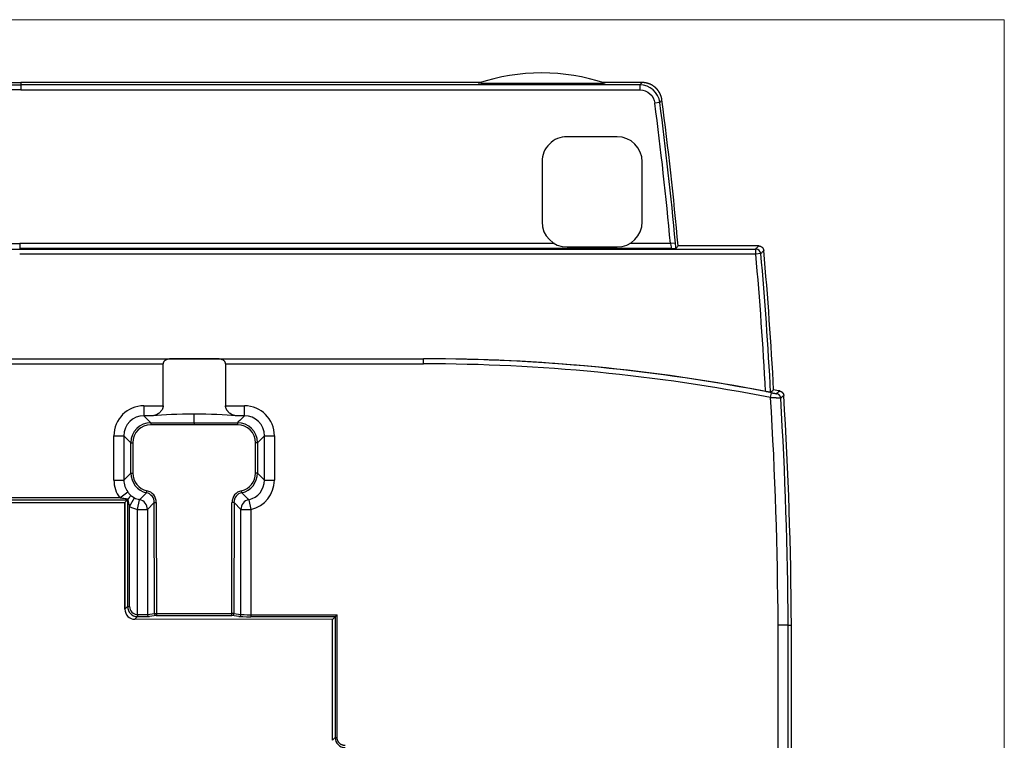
# Model space of a CAD drawing. Header units: millimetres. Extents: x 20 to 821, y 20 to 574.
# Tile 15 of 15: x 723 to 821, y 316 to 388. Entities that reach past the tile are written whole.
import ezdxf

# ---------------------------------------------------------------- set-up
doc = ezdxf.new("R2010")
doc.units = ezdxf.units.MM
doc.layers.add('1', color=7, linetype='Continuous', true_color=0xffffff)

msp = doc.modelspace()

# ---------------------------------------------------------------- linework, layer by layer
at = {"layer": '1', "color": 8, "linetype": 'Continuous', "lineweight": 18}
for q in [(624.5, 387.667), (821, 206.333)]:
    msp.add_line((821, 387.667), q, dxfattribs=at)
at = {"layer": '1', "color": 18, "linetype": 'Continuous', "lineweight": 25}
for p, q in [((676.78, 381.403), (722.75, 381.411)), ((768.723, 381.403), (722.85, 381.411)), ((722.85, 381.411), (722.85, 381.171)), ((784.855, 381.4), (780.951, 381.401)), ((784.645, 381.161), (784.855, 381.4)), ((660.855, 381.161), (722.85, 381.171)), ((784.645, 381.161), (722.85, 381.171)), ((722.85, 381.171), (722.85, 380.671)), ((786.627, 379.419), (786.131, 379.354)), ((782.371, 375.997), (777.371, 375.997)), ((774.871, 373.498), (774.87, 367.498)), ((784.87, 367.496), (784.871, 373.496)), ((649.293, 364.787), (722.75, 364.774)), ((669.391, 365.339), (722.75, 365.33)), ((722.75, 365.33), (722.75, 364.832)), ((722.75, 364.832), (722.75, 364.774)), ((776.109, 365.339), (722.85, 365.33)), ((777.37, 364.997), (782.37, 364.997)), ((787.686, 365.341), (783.635, 365.34)), ((788.184, 365.387), (787.686, 365.341)), ((796.494, 365.102), (788.451, 365.1)), ((796.207, 364.287), (796.206, 364.787)), ((796.207, 364.287), (722.75, 364.275)), ((796.705, 364.332), (796.207, 364.287)), ((682.45, 353.852), (763.05, 353.852)), ((729.623, 353.843), (737.916, 353.843)), ((742.438, 353.843), (750.384, 353.843)), ((763.05, 353.843), (763.05, 353.852)), ((763.05, 353.344), (763.05, 353.843)), ((715.877, 353.344), (729.623, 353.344)), ((729.623, 353.344), (737.061, 353.344)), ((737.061, 349.159), (737.061, 353.344)), ((743.293, 353.344), (750.384, 353.344)), ((743.293, 353.344), (743.293, 349.159)), ((750.384, 353.344), (763.05, 353.344)), ((797.681, 349.969), (797.778, 350.459)), ((735.14, 349.159), (737.061, 349.159)), ((735.14, 349.159), (735.14, 348.163)), ((743.293, 349.159), (745.179, 349.159)), ((745.179, 348.163), (745.179, 349.159)), ((736.058, 348.163), (735.14, 348.163)), ((735.14, 348.163), (735.832, 347.472)), ((740.159, 347.472), (740.159, 348.33)), ((745.179, 348.163), (744.296, 348.163)), ((735.832, 347.472), (735.832, 347.272)), ((735.832, 347.472), (740.159, 347.472)), ((740.159, 347.273), (735.832, 347.272)), ((740.159, 347.472), (744.487, 347.472)), ((744.487, 347.272), (740.159, 347.273)), ((744.487, 347.472), (744.487, 347.272)), ((732.153, 341.742), (732.152, 346.17)), ((732.152, 346.17), (733.148, 346.17)), ((733.148, 346.17), (733.149, 341.742)), ((733.84, 345.479), (733.148, 346.17)), ((746.479, 345.479), (747.171, 346.17)), ((747.17, 341.742), (747.171, 346.17)), ((747.171, 346.17), (748.167, 346.17)), ((748.167, 346.17), (748.166, 341.742)), ((733.84, 342.434), (733.84, 345.479)), ((733.84, 345.479), (734.039, 345.479)), ((734.039, 345.479), (734.04, 342.434)), ((746.279, 342.434), (746.28, 345.479)), ((746.479, 345.479), (746.28, 345.479)), ((746.479, 345.479), (746.478, 342.434)), ((733.152, 341.745), (733.84, 342.434)), ((733.84, 342.434), (734.04, 342.434)), ((746.478, 342.434), (746.279, 342.434)), ((747.17, 341.742), (746.478, 342.434)), ((732.153, 341.742), (733.149, 341.742)), ((733.149, 341.742), (733.152, 341.745)), ((747.17, 341.742), (748.166, 341.742)), ((732.727, 339.978), (731.342, 339.978)), ((732.727, 339.978), (733.529, 340.563)), ((733.723, 339.11), (734.193, 339.985)), ((734.71, 339.795), (735.403, 340.489)), ((735.403, 340.489), (735.446, 340.683)), ((744.916, 340.489), (744.873, 340.683)), ((744.916, 340.489), (745.609, 339.795)), ((711.977, 339.782), (733.523, 339.778)), ((712.248, 339.512), (733.252, 339.508)), ((733.25, 328.864), (733.252, 339.508)), ((733.253, 339.508), (733.251, 328.864)), ((733.253, 339.508), (733.252, 339.508)), ((733.523, 339.778), (733.253, 339.508)), ((733.523, 339.778), (733.521, 329.133)), ((733.565, 339.82), (733.523, 339.778)), ((733.721, 331.915), (733.723, 339.11)), ((734.497, 338.824), (734.71, 339.795)), ((736.184, 339.516), (735.493, 338.824)), ((736.186, 328.457), (736.184, 339.516)), ((736.184, 339.516), (736.384, 339.516)), ((736.384, 339.516), (736.385, 328.457)), ((743.933, 328.45), (743.935, 339.516)), ((744.135, 339.516), (743.935, 339.516)), ((744.135, 339.516), (744.133, 328.45)), ((744.826, 338.824), (744.135, 339.516)), ((745.609, 339.795), (745.822, 338.824)), ((734.498, 328.334), (734.497, 338.824)), ((734.497, 338.824), (735.493, 338.824)), ((735.493, 338.824), (735.495, 328.347)), ((744.824, 328.338), (744.826, 338.824)), ((744.826, 338.824), (745.822, 338.824)), ((745.822, 338.824), (745.82, 328.322)), ((733.251, 328.864), (733.521, 329.133)), ((733.521, 329.133), (733.721, 329.133)), ((734.498, 328.334), (734.493, 328.134)), ((735.495, 328.347), (736.186, 328.457)), ((736.385, 328.257), (735.694, 328.147)), ((736.186, 328.457), (736.385, 328.457)), ((736.385, 328.457), (736.385, 328.257)), ((736.385, 328.457), (743.933, 328.45)), ((736.385, 328.257), (743.933, 328.25)), ((743.933, 328.25), (743.933, 328.45)), ((744.133, 328.45), (743.933, 328.45)), ((744.625, 328.138), (743.933, 328.25)), ((744.133, 328.45), (744.824, 328.338)), ((745.82, 328.322), (754.43, 328.313)), ((745.82, 328.322), (745.82, 328.122)), ((754.43, 328.313), (754.23, 328.114)), ((754.428, 316.067), (754.43, 328.313)), ((734.25, 327.864), (734.249, 327.864)), ((734.52, 328.133), (734.25, 327.864)), ((753.961, 327.844), (734.25, 327.864)), ((754.23, 328.114), (745.82, 328.122)), ((753.959, 315.798), (753.961, 327.844)), ((754.23, 328.114), (753.961, 327.844)), ((754.23, 328.114), (754.228, 316.068)), ((799.429, 327.293), (799.752, 327.293)), ((799.752, 246.693), (799.752, 327.293)), ((753.959, 315.798), (754.228, 316.068)), ((753.959, 315.798), (753.959, 315.795)), ((754.228, 316.068), (754.428, 316.067))]:
    msp.add_line(p, q, dxfattribs=at)
for centre, radius, start, end in [((774.833, 362.36), 20, 71.54644, 108.43345), ((414.173, 331.002), 375.088, 5.25271, 7.40651), ((414.173, 331.002), 375.588, 5.25271, 7.40651), ((414.173, 331.002), 375.828, 5.2055, 7.43876), ((777.371, 373.497), 2.5, 89.98995, 179.98995), ((782.371, 373.497), 2.5, 359.98995, 89.98995), ((777.37, 367.497), 2.5, 179.98995, 269.98995), ((782.37, 367.497), 2.5, 269.98995, 359.98995), ((422.673, 331.002), 375.828, 3.01309, 5.13604), ((422.673, 331.002), 375.014, 2.99341, 5.09213), ((422.673, 331.002), 375.514, 2.97572, 5.09213), ((763.05, 173.974), 179.879, 79.06408, 90), ((763.05, 173.974), 179.87, 78.86799, 90), ((763.05, 173.974), 179.37, 78.86799, 90), ((763.05, 173.974), 180.202, 78.62422, 78.82269), ((390.707, 325.199), 407.727, 0.29424, 3.48291), ((390.707, 325.199), 408.727, 0.29352, 3.46575), ((390.707, 325.199), 409.05, 0.29329, 3.50066)]:
    msp.add_arc(centre, radius, start, end, dxfattribs=at)
for centre, major_axis, ratio, start_param, end_param in [((796.207, 364.287), (0.369, -0.337), 0.99972, 0.829887, 2.311706), ((740.177, 353.758), (-5.417, 0), 0.017455, 4.281773, 5.143005), ((735.163, 346.148), (2.138, -2.137), 0.992433, 2.359993, 3.923193), ((745.155, 346.148), (-2.138, -2.137), 0.992433, 2.359993, 3.923193), ((735.163, 346.148), (-1.436, 1.435), 0.985006, 5.501585, 7.064785), ((740.177, 347.856), (5.417, 0.001), 0.087489, 1.574056, 2.434628), ((740.177, 347.856), (-5.417, 0.001), 0.087489, 3.848557, 4.715679), ((745.155, 346.148), (1.436, 1.435), 0.985006, 5.501585, 7.064785), ((735.846, 345.465), (-1.423, 1.423), 0.993931, 5.501585, 7.064785), ((735.846, 345.465), (1.283, -1.282), 0.992433, 2.359993, 3.923193), ((744.473, 345.465), (1.423, 1.423), 0.993931, 5.501585, 7.064785), ((744.473, 345.465), (-1.283, -1.282), 0.992433, 2.359993, 3.923193), ((735.847, 342.448), (1.423, 1.423), 0.993931, 2.359993, 3.707066), ((735.847, 342.448), (1.282, 1.283), 0.992433, 2.359993, 3.707066), ((744.472, 342.448), (-1.282, 1.283), 0.992433, 2.57612, 3.923193), ((744.472, 342.448), (-1.423, 1.423), 0.993931, 2.57612, 3.923193), ((735.164, 341.765), (2.137, 2.138), 0.992433, 2.359993, 2.987652), ((735.164, 341.765), (1.435, 1.436), 0.985006, 2.359993, 2.987652), ((745.155, 341.765), (-1.435, 1.436), 0.985006, 2.57612, 3.923193), ((745.155, 341.765), (-2.137, 2.138), 0.992433, 2.57612, 3.923193), ((735.164, 341.765), (1.435, 1.436), 0.985006, 3.431437, 3.707066), ((735.179, 339.506), (0.715, 0.715), 0.989449, 5.501585, 6.848658), ((735.179, 339.506), (0.855, 0.855), 0.992433, 5.501585, 6.848658), ((745.14, 339.506), (-0.855, 0.855), 0.992433, 5.717712, 7.064785), ((745.14, 339.506), (-0.715, 0.715), 0.989449, 5.717712, 7.064785), ((735.164, 341.765), (2.137, 2.138), 0.992433, 3.431437, 3.707066), ((734.497, 338.824), (0.707, -0.707), 0.992433, 0.789196, 2.136269), ((745.822, 338.824), (0.707, 0.707), 0.992433, 1.005323, 2.352396), ((734.25, 328.864), (0.708, 0.707), 0.999805, 2.356703, 3.926482), ((734.251, 328.864), (0.708, 0.707), 0.999805, 2.356703, 3.924774), ((734.521, 329.133), (0.708, 0.707), 0.999883, 2.356703, 3.899516), ((734.521, 329.133), (0.566, 0.565), 0.999805, 2.356703, 3.899516), ((734.498, 328.35), (-1, 0.001), 0.016756, 1.5888, 3.054355), ((734.52, 328.333), (0, 0.2), 0.017979, 1.570813, 3.127628), ((735.694, 328.347), (-0.031, 0.198), 0.9961, 1.414274, 2.982685), ((736.385, 328.457), (-0.031, 0.198), 0.9961, 1.414274, 2.982685), ((743.933, 328.45), (0.032, 0.197), 0.996097, 3.300451, 4.87085), ((744.625, 328.338), (0.032, 0.197), 0.996097, 3.300451, 4.87085), ((745.82, 328.339), (-1, 0.001), 0.016756, 0.087283, 1.570813), ((734.498, 328.15), (-1.2, 0.001), 0.013964, 1.588793, 3.054343), ((745.82, 328.139), (-1.2, 0.001), 0.013964, 0.087278, 1.570808)]:
    msp.add_ellipse(centre, major_axis=major_axis, ratio=ratio, start_param=start_param, end_param=end_param, dxfattribs=at)
for points, degree in [([(722.75, 381.411), (722.85, 381.411)], 1), ([(722.75, 380.671), (705.318, 380.668)], 1), ([(722.85, 380.671), (722.75, 380.671)], 1), ([(722.85, 380.671), (743.448, 380.668), (764.046, 380.664), (784.644, 380.661)], 3), ([(784.644, 380.661), (785.388, 380.66), (786.035, 380.094), (786.131, 379.354)], 3), ([(786.627, 379.419), (786.499, 380.404), (785.635, 381.16), (784.645, 381.161)], 3), ([(786.627, 379.419), (786.697, 379.499), (786.768, 379.579), (786.838, 379.66)], 3), ([(722.85, 365.33), (722.817, 365.33), (722.783, 365.33), (722.75, 365.33)], 3), ([(787.76, 364.844), (722.75, 364.832)], 1), ([(722.75, 364.774), (796.206, 364.787)], 1), ([(787.686, 365.341), (787.732, 365.088), (787.764, 364.871), (787.76, 364.844)], 3), ([(788.229, 364.858), (788.217, 365.012), (788.201, 365.194), (788.184, 365.387)], 3), ([(788.229, 364.858), (788.303, 364.939), (788.377, 365.019), (788.451, 365.1)], 3), ([(715.877, 353.843), (720.459, 353.843), (725.041, 353.843), (729.623, 353.843)], 3), ([(750.384, 353.843), (754.606, 353.843), (758.828, 353.843), (763.05, 353.843)], 3), ([(798.285, 350.367), (798.388, 350.457), (798.491, 350.546), (798.594, 350.635)], 3), ([(798.994, 350.176), (798.891, 350.086), (798.789, 349.997), (798.686, 349.907)], 3), ([(731.342, 339.978), (725.614, 339.979), (719.886, 339.98), (714.158, 339.981)], 3), ([(733.565, 339.82), (733.571, 339.826), (733.576, 339.832), (733.581, 339.839)], 3), ([(733.721, 329.133), (733.721, 330.061), (733.721, 330.988), (733.721, 331.915)], 3), ([(798.429, 288.693), (798.429, 327.293)], 1), ([(799.433, 288.693), (799.433, 301.56), (799.433, 314.426), (799.433, 327.293)], 3), ([(754.228, 316.068), (754.228, 315.523), (754.683, 315.068), (755.228, 315.067)], 3)]:
    msp.add_open_spline(points, degree=degree, dxfattribs=at)
for points, degree, knots in [([(771.336, 381.299), (771.188, 381.299), (771.041, 381.3), (770.748, 381.301), (770.602, 381.302), (770.312, 381.304), (770.169, 381.305), (769.955, 381.306), (769.884, 381.307), (769.778, 381.307), (769.743, 381.308), (769.673, 381.308), (769.638, 381.309), (769.535, 381.31), (769.467, 381.31), (769.334, 381.312), (769.269, 381.313), (769.174, 381.314), (769.143, 381.314), (769.081, 381.315), (769.051, 381.315), (768.963, 381.317), (768.907, 381.318), (768.828, 381.319), (768.803, 381.32), (768.755, 381.321), (768.731, 381.321), (768.665, 381.323), (768.627, 381.324), (768.58, 381.326), (768.566, 381.327), (768.549, 381.328), (768.543, 381.328), (768.533, 381.329), (768.529, 381.329), (768.511, 381.331), (768.505, 381.332), (768.509, 381.333)], 3, [0, 0, 0, 0, 0.125, 0.125, 0.25, 0.25, 0.375, 0.375, 0.4375, 0.4375, 0.46875, 0.46875, 0.5, 0.5, 0.5625, 0.5625, 0.625, 0.625, 0.65625, 0.65625, 0.6875, 0.6875, 0.75, 0.75, 0.78125, 0.78125, 0.8125, 0.8125, 0.875, 0.875, 0.90625, 0.90625, 0.921875, 0.921875, 0.9375, 0.9375, 1, 1, 1, 1]), ([(778.337, 381.297), (776.828, 381.292), (774.841, 381.292), (772.849, 381.293), (771.336, 381.299)], 2, [0, 0, 0, 0.5, 0.5, 1, 1, 1]), ([(781.164, 381.331), (781.168, 381.33), (781.163, 381.329), (781.141, 381.327), (781.132, 381.326), (781.114, 381.325), (781.108, 381.325), (781.094, 381.324), (781.087, 381.324), (781.048, 381.322), (781.01, 381.321), (780.945, 381.319), (780.922, 381.319), (780.874, 381.318), (780.849, 381.317), (780.771, 381.316), (780.716, 381.315), (780.629, 381.314), (780.6, 381.313), (780.539, 381.312), (780.508, 381.312), (780.414, 381.311), (780.349, 381.31), (780.218, 381.309), (780.15, 381.308), (780.048, 381.307), (780.013, 381.307), (779.944, 381.306), (779.909, 381.306), (779.804, 381.305), (779.733, 381.304), (779.519, 381.303), (779.375, 381.302), (779.083, 381.3), (778.936, 381.3), (778.638, 381.298), (778.488, 381.298), (778.337, 381.297)], 3, [0, 0, 0, 0, 0.0625, 0.0625, 0.09375, 0.09375, 0.109375, 0.109375, 0.125, 0.125, 0.1875, 0.1875, 0.21875, 0.21875, 0.25, 0.25, 0.3125, 0.3125, 0.34375, 0.34375, 0.375, 0.375, 0.4375, 0.4375, 0.5, 0.5, 0.53125, 0.53125, 0.5625, 0.5625, 0.625, 0.625, 0.75, 0.75, 0.875, 0.875, 1, 1, 1, 1]), ([(786.838, 379.66), (786.837, 379.667), (786.835, 379.681), (786.832, 379.702), (786.829, 379.723), (786.825, 379.745), (786.821, 379.766), (786.817, 379.787), (786.813, 379.808), (786.808, 379.829), (786.804, 379.849), (786.799, 379.87), (786.794, 379.891), (786.788, 379.911), (786.783, 379.932), (786.777, 379.952), (786.771, 379.973), (786.765, 379.993), (786.759, 380.013), (786.752, 380.033), (786.745, 380.053), (786.738, 380.073), (786.731, 380.093), (786.724, 380.112), (786.716, 380.132), (786.709, 380.151), (786.701, 380.171), (786.692, 380.19), (786.684, 380.209), (786.676, 380.228), (786.667, 380.247), (786.658, 380.266), (786.649, 380.285), (786.64, 380.303), (786.63, 380.322), (786.62, 380.34), (786.611, 380.358), (786.601, 380.376), (786.59, 380.394), (786.58, 380.412), (786.57, 380.43), (786.559, 380.447), (786.548, 380.465), (786.537, 380.482), (786.526, 380.499), (786.515, 380.516), (786.503, 380.533), (786.491, 380.55), (786.48, 380.567), (786.468, 380.583), (786.456, 380.6), (786.443, 380.616), (786.431, 380.632), (786.418, 380.648), (786.406, 380.664), (786.393, 380.679), (786.38, 380.695), (786.367, 380.71), (786.353, 380.725), (786.34, 380.74), (786.327, 380.755), (786.313, 380.77), (786.299, 380.784), (786.285, 380.799), (786.271, 380.813), (786.257, 380.827), (786.243, 380.841), (786.228, 380.855), (786.214, 380.868), (786.199, 380.882), (786.184, 380.895), (786.169, 380.908), (786.154, 380.921), (786.139, 380.934), (786.124, 380.946), (786.109, 380.959), (786.088, 380.975), (786.061, 380.996), (786.028, 381.021), (785.994, 381.045), (785.959, 381.068), (785.924, 381.091), (785.889, 381.113), (785.853, 381.134), (785.816, 381.155), (785.779, 381.174), (785.741, 381.194), (785.703, 381.212), (785.664, 381.23), (785.625, 381.246), (785.585, 381.262), (785.545, 381.278), (785.505, 381.292), (785.464, 381.306), (785.422, 381.318), (785.38, 381.33), (785.338, 381.341), (785.296, 381.351), (785.253, 381.361), (785.21, 381.369), (785.166, 381.376), (785.123, 381.383), (785.079, 381.388), (785.034, 381.393), (784.99, 381.396), (784.945, 381.399), (784.9, 381.4), (784.87, 381.4), (784.855, 381.4)], 3, [0, 0, 0, 0, 0.007473, 0.014938, 0.022394, 0.029841, 0.03728, 0.04471, 0.052131, 0.059544, 0.066949, 0.074345, 0.081732, 0.08911, 0.09648, 0.103842, 0.111195, 0.118539, 0.125875, 0.133202, 0.14052, 0.14783, 0.155131, 0.162424, 0.169708, 0.176984, 0.184251, 0.191509, 0.198759, 0.206, 0.213233, 0.220457, 0.227672, 0.234879, 0.242077, 0.249267, 0.256448, 0.26362, 0.270784, 0.27794, 0.285086, 0.292224, 0.299354, 0.306475, 0.313587, 0.320691, 0.327787, 0.334873, 0.341951, 0.349021, 0.356082, 0.363134, 0.370178, 0.377213, 0.38424, 0.391258, 0.398267, 0.405268, 0.41226, 0.419244, 0.426219, 0.433186, 0.440144, 0.447093, 0.454034, 0.460967, 0.46789, 0.474805, 0.481712, 0.48861, 0.495499, 0.50238, 0.509253, 0.516116, 0.522971, 0.529818, 0.536656, 0.550938, 0.565265, 0.579636, 0.594051, 0.60851, 0.623014, 0.637562, 0.652154, 0.66679, 0.681471, 0.696196, 0.710965, 0.725779, 0.740637, 0.755539, 0.770486, 0.785476, 0.800511, 0.815591, 0.830714, 0.845882, 0.861095, 0.876351, 0.891652, 0.906998, 0.922387, 0.937821, 0.953299, 0.968822, 0.984389, 1, 1, 1, 1]), ([(784.645, 381.161), (784.645, 381.16), (784.645, 381.157), (784.645, 381.145), (784.645, 381.135), (784.645, 381.11), (784.645, 381.095), (784.645, 381.057), (784.645, 381.035), (784.645, 380.987), (784.645, 380.96), (784.645, 380.903), (784.645, 380.873), (784.645, 380.812), (784.645, 380.781), (784.645, 380.72), (784.645, 380.69), (784.645, 380.661)], 3, [0, 0, 0, 0, 0.125, 0.125, 0.25, 0.25, 0.375, 0.375, 0.5, 0.5, 0.625, 0.625, 0.75, 0.75, 0.875, 0.875, 1, 1, 1, 1]), ([(787.76, 364.844), (787.765, 364.844), (787.77, 364.844), (787.78, 364.844), (787.784, 364.844), (787.798, 364.844), (787.806, 364.844), (787.822, 364.844), (787.829, 364.845), (787.844, 364.845), (787.852, 364.845), (787.874, 364.845), (787.888, 364.845), (787.916, 364.846), (787.929, 364.846), (787.969, 364.847), (787.995, 364.848), (788.043, 364.849), (788.066, 364.849), (788.107, 364.85), (788.127, 364.851), (788.161, 364.852), (788.176, 364.853), (788.201, 364.854), (788.211, 364.855), (788.225, 364.856), (788.229, 364.857), (788.229, 364.858)], 3, [0, 0, 0, 0, 0.015625, 0.015625, 0.03125, 0.03125, 0.0625, 0.0625, 0.09375, 0.09375, 0.125, 0.125, 0.1875, 0.1875, 0.25, 0.25, 0.375, 0.375, 0.5, 0.5, 0.625, 0.625, 0.75, 0.75, 0.875, 0.875, 1, 1, 1, 1]), ([(796.206, 364.787), (796.254, 364.84), (796.302, 364.892), (796.398, 364.997), (796.446, 365.049), (796.494, 365.102)], 3, [0, 0, 0, 0, 0.500404, 0.500404, 1, 1, 1, 1]), ([(796.494, 365.102), (796.525, 365.102), (796.556, 365.099), (796.601, 365.09), (796.616, 365.087), (796.646, 365.078), (796.66, 365.074), (796.704, 365.057), (796.731, 365.043), (796.77, 365.019), (796.783, 365.01), (796.808, 364.991), (796.82, 364.981), (796.854, 364.95), (796.875, 364.927), (796.902, 364.891), (796.911, 364.878), (796.928, 364.851), (796.935, 364.838), (796.956, 364.796), (796.967, 364.768), (796.979, 364.723), (796.983, 364.708), (796.988, 364.677), (796.991, 364.662), (796.992, 364.647)], 3, [0, 0, 0, 0, 0.125, 0.125, 0.1875, 0.1875, 0.25, 0.25, 0.375, 0.375, 0.4375, 0.4375, 0.5, 0.5, 0.625, 0.625, 0.6875, 0.6875, 0.75, 0.75, 0.875, 0.875, 0.9375, 0.9375, 1, 1, 1, 1]), ([(796.992, 364.647), (796.987, 364.641), (796.981, 364.635), (796.955, 364.606), (796.933, 364.583), (796.843, 364.483), (796.774, 364.408), (796.705, 364.332)], 3, [0, 0, 0, 0, 0.055513, 0.055513, 0.277565, 0.277565, 1, 1, 1, 1]), ([(737.916, 353.843), (737.87, 353.843), (737.825, 353.841), (737.735, 353.835), (737.691, 353.83), (737.604, 353.817), (737.561, 353.808), (737.476, 353.786), (737.435, 353.772), (737.373, 353.747), (737.353, 353.737), (737.313, 353.717), (737.294, 353.706), (737.266, 353.688), (737.257, 353.681), (737.238, 353.668), (737.229, 353.661), (737.203, 353.64), (737.187, 353.624), (737.155, 353.59), (737.141, 353.572), (737.114, 353.533), (737.102, 353.512), (737.087, 353.478), (737.083, 353.467), (737.075, 353.443), (737.072, 353.431), (737.064, 353.394), (737.061, 353.369), (737.061, 353.344)], 3, [0, 0, 0, 0, 0.125, 0.125, 0.25, 0.25, 0.375, 0.375, 0.5, 0.5, 0.5625, 0.5625, 0.625, 0.625, 0.65625, 0.65625, 0.6875, 0.6875, 0.75, 0.75, 0.8125, 0.8125, 0.875, 0.875, 0.90625, 0.90625, 0.9375, 0.9375, 1, 1, 1, 1]), ([(743.293, 353.344), (743.293, 353.369), (743.29, 353.394), (743.282, 353.431), (743.279, 353.443), (743.271, 353.466), (743.267, 353.478), (743.252, 353.511), (743.241, 353.532), (743.221, 353.562), (743.214, 353.571), (743.199, 353.59), (743.192, 353.598), (743.168, 353.624), (743.152, 353.639), (743.117, 353.668), (743.099, 353.681), (743.043, 353.717), (743.003, 353.737), (742.943, 353.763), (742.922, 353.77), (742.88, 353.784), (742.859, 353.791), (742.795, 353.808), (742.751, 353.816), (742.664, 353.83), (742.619, 353.835), (742.53, 353.841), (742.484, 353.843), (742.438, 353.843)], 3, [0, 0, 0, 0, 0.0625, 0.0625, 0.09375, 0.09375, 0.125, 0.125, 0.1875, 0.1875, 0.21875, 0.21875, 0.25, 0.25, 0.3125, 0.3125, 0.375, 0.375, 0.5, 0.5, 0.5625, 0.5625, 0.625, 0.625, 0.75, 0.75, 0.875, 0.875, 1, 1, 1, 1]), ([(797.68, 350.496), (797.722, 350.532), (797.764, 350.569), (797.864, 350.656), (797.923, 350.707), (797.981, 350.757)], 3, [0, 0, 0, 0, 0.417058, 0.417058, 1, 1, 1, 1]), ([(797.68, 350.496), (797.68, 350.496), (797.676, 350.496), (797.665, 350.497), (797.661, 350.498), (797.651, 350.499), (797.645, 350.5), (797.625, 350.503), (797.609, 350.506), (797.581, 350.51), (797.571, 350.512), (797.55, 350.516), (797.539, 350.518), (797.503, 350.524), (797.478, 350.529), (797.437, 350.536), (797.423, 350.539), (797.394, 350.544), (797.365, 350.55), (797.334, 350.555), (797.303, 350.561), (797.287, 350.564), (797.24, 350.573), (797.207, 350.579), (797.175, 350.586)], 3, [0, 0, 0, 0, 0.125, 0.125, 0.1875, 0.1875, 0.25, 0.25, 0.375, 0.375, 0.4375, 0.4375, 0.5, 0.5, 0.625, 0.625, 0.6875, 0.6875, 0.75, 0.8125, 0.8125, 0.875, 0.875, 1, 1, 1, 1]), ([(798.686, 349.907), (798.686, 349.907), (798.686, 349.907), (798.685, 349.907), (798.684, 349.907), (798.683, 349.907), (798.682, 349.907), (798.68, 349.907), (798.678, 349.907), (798.676, 349.907), (798.673, 349.907), (798.67, 349.908), (798.667, 349.908), (798.664, 349.908), (798.66, 349.908), (798.655, 349.908), (798.651, 349.909), (798.646, 349.909), (798.641, 349.909), (798.635, 349.91), (798.629, 349.91), (798.623, 349.911), (798.616, 349.911), (798.609, 349.912), (798.602, 349.912), (798.594, 349.913), (798.586, 349.913), (798.578, 349.914), (798.569, 349.914), (798.559, 349.915), (798.55, 349.915), (798.54, 349.916), (798.529, 349.917), (798.518, 349.917), (798.507, 349.918), (798.495, 349.919), (798.483, 349.92), (798.47, 349.92), (798.457, 349.921), (798.444, 349.922), (798.43, 349.923), (798.416, 349.924), (798.401, 349.925), (798.386, 349.926), (798.371, 349.927), (798.355, 349.927), (798.338, 349.928), (798.322, 349.929), (798.305, 349.93), (798.287, 349.931), (798.269, 349.933), (798.251, 349.934), (798.232, 349.935), (798.213, 349.936), (798.193, 349.937), (798.173, 349.938), (798.153, 349.939), (798.132, 349.941), (798.111, 349.942), (798.09, 349.943), (798.068, 349.944), (798.046, 349.946), (798.024, 349.947), (798.001, 349.948), (797.978, 349.95), (797.954, 349.951), (797.931, 349.953), (797.907, 349.954), (797.883, 349.956), (797.858, 349.957), (797.834, 349.959), (797.809, 349.96), (797.783, 349.962), (797.758, 349.964), (797.733, 349.965), (797.707, 349.967), (797.69, 349.968), (797.681, 349.969)], 3, [0, 0, 0, 0, 0.010076, 0.020238, 0.030487, 0.040823, 0.051246, 0.061755, 0.072351, 0.083035, 0.093806, 0.104664, 0.115609, 0.126641, 0.137761, 0.148969, 0.160264, 0.171647, 0.183117, 0.194675, 0.206321, 0.218055, 0.229876, 0.241786, 0.253784, 0.265869, 0.278043, 0.290305, 0.302656, 0.315094, 0.327621, 0.340237, 0.35294, 0.365733, 0.378613, 0.391583, 0.40464, 0.417787, 0.431022, 0.444346, 0.457759, 0.47126, 0.484851, 0.49853, 0.512298, 0.526155, 0.540101, 0.554136, 0.56826, 0.582473, 0.596776, 0.611167, 0.625648, 0.640217, 0.654876, 0.669624, 0.684462, 0.699389, 0.714405, 0.72951, 0.744705, 0.75999, 0.775363, 0.790827, 0.806379, 0.822022, 0.837753, 0.853575, 0.869486, 0.885486, 0.901576, 0.917756, 0.934025, 0.950384, 0.966833, 0.983372, 1, 1, 1, 1]), ([(797.778, 350.459), (797.781, 350.459), (797.789, 350.457), (797.8, 350.455), (797.811, 350.453), (797.822, 350.451), (797.833, 350.448), (797.844, 350.446), (797.855, 350.444), (797.866, 350.442), (797.877, 350.44), (797.888, 350.438), (797.899, 350.436), (797.91, 350.434), (797.92, 350.431), (797.931, 350.429), (797.942, 350.427), (797.953, 350.425), (797.975, 350.421), (798.007, 350.415), (798.048, 350.407), (798.087, 350.4), (798.123, 350.393), (798.157, 350.387), (798.188, 350.382), (798.214, 350.377), (798.233, 350.374), (798.246, 350.372), (798.254, 350.371), (798.261, 350.37), (798.268, 350.369), (798.273, 350.368), (798.278, 350.368), (798.281, 350.367), (798.284, 350.367), (798.285, 350.367), (798.285, 350.367)], 3, [0, 0, 0, 0, 0.014514, 0.029003, 0.043477, 0.057943, 0.072409, 0.086884, 0.101376, 0.115894, 0.130446, 0.14504, 0.159683, 0.174385, 0.189153, 0.203995, 0.218918, 0.23393, 0.249039, 0.310972, 0.372775, 0.434958, 0.498019, 0.561213, 0.623542, 0.685518, 0.747665, 0.776051, 0.804221, 0.832227, 0.860127, 0.887976, 0.915832, 0.94375, 0.971788, 1, 1, 1, 1]), ([(798.594, 350.635), (798.597, 350.635), (798.605, 350.633), (798.616, 350.63), (798.628, 350.627), (798.639, 350.624), (798.65, 350.621), (798.661, 350.617), (798.672, 350.613), (798.682, 350.609), (798.693, 350.604), (798.703, 350.6), (798.714, 350.595), (798.724, 350.59), (798.734, 350.584), (798.744, 350.579), (798.753, 350.573), (798.763, 350.567), (798.772, 350.561), (798.782, 350.555), (798.791, 350.548), (798.8, 350.542), (798.808, 350.535), (798.817, 350.528), (798.825, 350.521), (798.833, 350.513), (798.841, 350.506), (798.849, 350.498), (798.857, 350.49), (798.864, 350.482), (798.869, 350.477), (798.871, 350.474)], 3, [0, 0, 0, 0, 0.035725, 0.071361, 0.106909, 0.142368, 0.177737, 0.213019, 0.248211, 0.283315, 0.318329, 0.353256, 0.388093, 0.422842, 0.457502, 0.492073, 0.526555, 0.560949, 0.595254, 0.629471, 0.663598, 0.697637, 0.731588, 0.76545, 0.799223, 0.832907, 0.866503, 0.90001, 0.933429, 0.966759, 1, 1, 1, 1]), ([(798.872, 350.474), (798.874, 350.471), (798.879, 350.466), (798.886, 350.457), (798.892, 350.448), (798.899, 350.44), (798.905, 350.431), (798.912, 350.421), (798.918, 350.412), (798.923, 350.403), (798.929, 350.393), (798.934, 350.383), (798.94, 350.373), (798.945, 350.363), (798.949, 350.353), (798.954, 350.343), (798.958, 350.332), (798.963, 350.322), (798.966, 350.311), (798.97, 350.3), (798.974, 350.289), (798.977, 350.278), (798.98, 350.267), (798.982, 350.256), (798.985, 350.245), (798.987, 350.233), (798.989, 350.222), (798.991, 350.211), (798.992, 350.199), (798.993, 350.187), (798.994, 350.179), (798.994, 350.176)], 3, [0, 0, 0, 0, 0.033233, 0.066554, 0.099965, 0.133465, 0.167055, 0.200734, 0.234502, 0.268359, 0.302306, 0.336342, 0.370467, 0.404681, 0.438985, 0.473378, 0.507861, 0.542433, 0.577094, 0.611844, 0.646684, 0.681614, 0.716632, 0.75174, 0.786938, 0.822225, 0.857601, 0.893066, 0.928622, 0.964266, 1, 1, 1, 1]), ([(737.061, 349.159), (737.061, 349.121), (737.058, 349.083), (737.049, 349.027), (737.045, 349.008), (737.036, 348.972), (737.031, 348.953), (737.014, 348.9), (737, 348.866), (736.969, 348.8), (736.952, 348.769), (736.924, 348.723), (736.914, 348.708), (736.894, 348.68), (736.884, 348.666), (736.852, 348.625), (736.83, 348.599), (736.785, 348.549), (736.762, 348.526), (736.715, 348.481), (736.69, 348.459), (736.616, 348.399), (736.566, 348.363), (736.465, 348.3), (736.414, 348.273), (736.35, 348.244), (736.337, 348.238), (736.311, 348.228), (736.298, 348.223), (736.26, 348.208), (736.234, 348.2), (736.158, 348.178), (736.108, 348.168), (736.058, 348.163)], 3, [0, 0, 0, 0, 0.0625, 0.0625, 0.09375, 0.09375, 0.125, 0.125, 0.1875, 0.1875, 0.25, 0.25, 0.28125, 0.28125, 0.3125, 0.3125, 0.375, 0.375, 0.4375, 0.4375, 0.5, 0.5, 0.625, 0.625, 0.75, 0.75, 0.78125, 0.78125, 0.8125, 0.8125, 0.875, 0.875, 1, 1, 1, 1]), ([(744.296, 348.163), (744.247, 348.168), (744.196, 348.178), (744.095, 348.207), (744.044, 348.226), (743.967, 348.261), (743.941, 348.274), (743.889, 348.301), (743.864, 348.316), (743.788, 348.363), (743.738, 348.399), (743.665, 348.459), (743.641, 348.48), (743.605, 348.513), (743.593, 348.525), (743.57, 348.548), (743.559, 348.561), (743.524, 348.598), (743.502, 348.624), (743.461, 348.679), (743.441, 348.708), (743.412, 348.753), (743.403, 348.768), (743.386, 348.8), (743.378, 348.816), (743.354, 348.866), (743.34, 348.9), (743.323, 348.953), (743.318, 348.971), (743.309, 349.008), (743.305, 349.027), (743.296, 349.083), (743.293, 349.121), (743.293, 349.159)], 3, [0, 0, 0, 0, 0.125, 0.125, 0.25, 0.25, 0.3125, 0.3125, 0.375, 0.375, 0.5, 0.5, 0.5625, 0.5625, 0.59375, 0.59375, 0.625, 0.625, 0.6875, 0.6875, 0.75, 0.75, 0.78125, 0.78125, 0.8125, 0.8125, 0.875, 0.875, 0.90625, 0.90625, 0.9375, 0.9375, 1, 1, 1, 1]), ([(745.179, 348.163), (745.176, 348.16), (745.174, 348.158), (744.97, 347.954), (744.768, 347.753), (744.54, 347.525), (744.514, 347.498), (744.487, 347.472)], 3, [0, 0, 0, 0, 0.010943, 0.010943, 0.884434, 0.884434, 1, 1, 1, 1]), ([(740.159, 347.472), (740.159, 347.471), (740.159, 347.469), (740.159, 347.463), (740.159, 347.458), (740.159, 347.447), (740.159, 347.44), (740.159, 347.429), (740.159, 347.426), (740.159, 347.425), (740.159, 347.425), (740.159, 347.423), (740.159, 347.423), (740.159, 347.418), (740.159, 347.413), (740.159, 347.399), (740.159, 347.389), (740.159, 347.369), (740.159, 347.358), (740.159, 347.335), (740.159, 347.324), (740.159, 347.299), (740.159, 347.286), (740.159, 347.273)], 3, [0, 0, 0, 0, 0.125, 0.125, 0.25, 0.25, 0.375, 0.40625, 0.421875, 0.421875, 0.429688, 0.429688, 0.4375, 0.4375, 0.5, 0.5, 0.625, 0.625, 0.75, 0.75, 0.875, 0.875, 1, 1, 1, 1]), ([(733.581, 339.839), (733.509, 339.847), (733.438, 339.856), (733.295, 339.875), (733.223, 339.886), (733.081, 339.908), (733.01, 339.921), (732.868, 339.947), (732.797, 339.962), (732.727, 339.978)], 3, [0, 0, 0, 0, 0.25, 0.25, 0.5, 0.5, 0.75, 0.75, 1, 1, 1, 1]), ([(733.529, 340.563), (733.553, 340.53), (733.578, 340.497), (733.628, 340.435), (733.654, 340.404), (733.692, 340.36), (733.705, 340.345), (733.732, 340.316), (733.745, 340.302), (733.785, 340.261), (733.811, 340.234), (733.838, 340.208)], 3, [0, 0, 0, 0, 0.25, 0.25, 0.5, 0.5, 0.625, 0.625, 0.75, 0.75, 1, 1, 1, 1]), ([(733.581, 339.839), (733.599, 339.865), (733.616, 339.889), (733.649, 339.935), (733.664, 339.957), (733.686, 339.988), (733.693, 339.998), (733.707, 340.017), (733.714, 340.027), (733.733, 340.054), (733.745, 340.071), (733.777, 340.118), (733.795, 340.144), (733.816, 340.175), (733.822, 340.184), (733.829, 340.195), (733.832, 340.198), (733.834, 340.202), (733.835, 340.204), (733.837, 340.206), (733.837, 340.207), (733.838, 340.208)], 3, [0, 0, 0, 0, 0.125, 0.125, 0.25, 0.25, 0.3125, 0.3125, 0.375, 0.375, 0.5, 0.5, 0.75, 0.75, 0.875, 0.875, 0.9375, 0.9375, 0.96875, 0.96875, 1, 1, 1, 1]), ([(733.838, 340.208), (733.851, 340.199), (733.864, 340.189), (733.891, 340.171), (733.905, 340.161), (733.946, 340.133), (733.975, 340.114), (734.019, 340.086), (734.034, 340.076), (734.065, 340.058), (734.081, 340.048), (734.128, 340.021), (734.16, 340.003), (734.193, 339.985)], 3, [0, 0, 0, 0, 0.125, 0.125, 0.25, 0.25, 0.5, 0.5, 0.625, 0.625, 0.75, 0.75, 1, 1, 1, 1]), ([(733.723, 339.11), (733.705, 339.169), (733.688, 339.228), (733.659, 339.346), (733.645, 339.405), (733.619, 339.524), (733.608, 339.583), (733.591, 339.672), (733.586, 339.702), (733.575, 339.761), (733.57, 339.791), (733.565, 339.82)], 3, [0, 0, 0, 0, 0.25, 0.25, 0.5, 0.5, 0.75, 0.75, 0.875, 0.875, 1, 1, 1, 1]), ([(734.498, 328.334), (734.502, 328.333), (734.506, 328.333), (734.512, 328.333), (734.514, 328.333), (734.516, 328.333)], 3, [0, 0, 0, 0, 0.637698, 0.637698, 1, 1, 1, 1]), ([(734.52, 328.133), (734.517, 328.133), (734.513, 328.133), (734.504, 328.133), (734.499, 328.134), (734.493, 328.134)], 3, [0, 0, 0, 0, 0.362305, 0.362305, 1, 1, 1, 1]), ([(799.433, 327.293), (799.431, 327.293), (799.423, 327.293), (799.395, 327.293), (799.375, 327.293), (799.323, 327.293), (799.291, 327.293), (799.218, 327.293), (799.176, 327.293), (799.083, 327.293), (799.033, 327.293), (798.925, 327.293), (798.867, 327.293), (798.747, 327.293), (798.685, 327.293), (798.558, 327.293), (798.493, 327.293), (798.429, 327.293)], 3, [0, 0, 0, 0, 0.125, 0.125, 0.25, 0.25, 0.375, 0.375, 0.5, 0.5, 0.625, 0.625, 0.75, 0.75, 0.875, 0.875, 1, 1, 1, 1]), ([(755.228, 315.267), (755.223, 315.267), (755.214, 315.268), (755.199, 315.268), (755.184, 315.269), (755.168, 315.27), (755.153, 315.271), (755.137, 315.273), (755.12, 315.275), (755.103, 315.277), (755.086, 315.28), (755.069, 315.283), (755.052, 315.287), (755.034, 315.291), (755.016, 315.296), (754.997, 315.301), (754.979, 315.307), (754.96, 315.314), (754.941, 315.321), (754.899, 315.338), (754.838, 315.367), (754.767, 315.412), (754.71, 315.457), (754.662, 315.501), (754.618, 315.549), (754.573, 315.606), (754.528, 315.678), (754.496, 315.743), (754.476, 315.795), (754.464, 315.829), (754.455, 315.862), (754.447, 315.894), (754.441, 315.926), (754.436, 315.956), (754.432, 315.985), (754.43, 316.014), (754.429, 316.041), (754.428, 316.059), (754.428, 316.067)], 3, [0, 0, 0, 0, 0.011414, 0.023122, 0.035123, 0.047416, 0.06, 0.072875, 0.086039, 0.099493, 0.113237, 0.127271, 0.141596, 0.156211, 0.171118, 0.186318, 0.201812, 0.217601, 0.233686, 0.25007, 0.326443, 0.393468, 0.451302, 0.500006, 0.548694, 0.606523, 0.673553, 0.749942, 0.779215, 0.807526, 0.834885, 0.861296, 0.886765, 0.911295, 0.934886, 0.957536, 0.979243, 1, 1, 1, 1])]:
    msp.add_open_spline(points, degree=degree, knots=knots, dxfattribs=at)
msp.add_rational_spline([(798.686, 349.907), (798.672, 350.143), (798.517, 350.321), (798.285, 350.367)], [1, 0.861439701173, 0.861439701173, 1], degree=3, dxfattribs=at)

doc.saveas('drawing.dxf')
